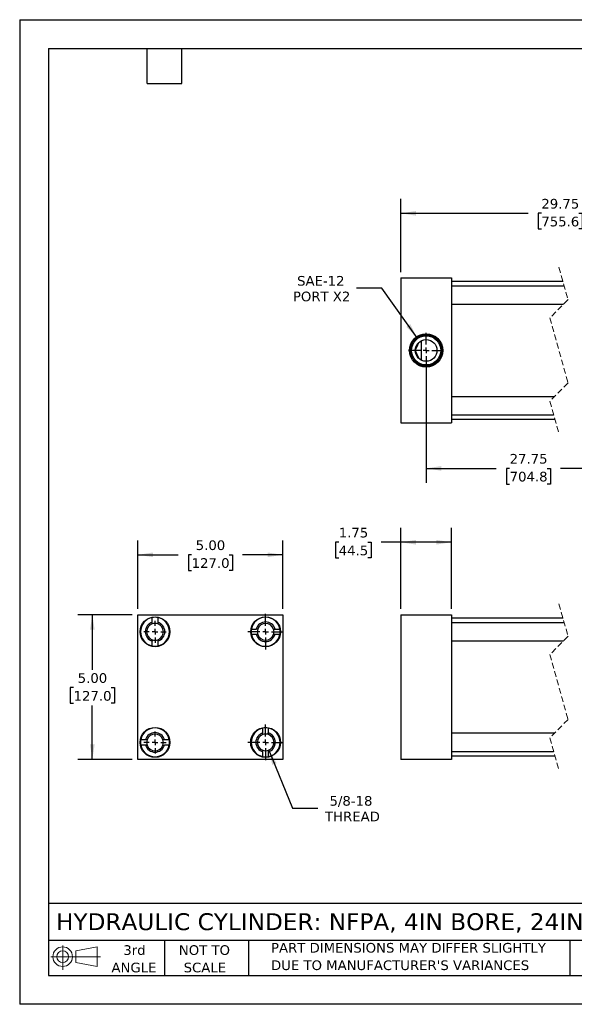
# Model space of a CAD drawing. Header units: inches. Extents: x 0 to 44, y 0 to 34.
# Tile 1 of 3: x 0 to 19.2, y 0 to 34. Entities that reach past the tile are written whole.
import ezdxf

# ---------------------------------------------------------------- set-up
doc = ezdxf.new("R2010")
doc.units = ezdxf.units.IN
doc.header["$LTSCALE"] = 4
doc.header["$MEASUREMENT"] = 0
for name, pattern in [('SLD-Center', [0.75, 0.6, -0.05, 0.05, -0.05]), ('SLD-Dashed', [0.075, 0.05, -0.025]), ('SLD-Solid', [0])]:
    doc.linetypes.add(name, pattern=pattern)
doc.layers.add('CENTER', color=40, linetype='SLD-Center')
doc.layers.add('SLD-DEFPOINTS', color=7, linetype='Continuous')
doc.layers.add('DIMENSIONS', color=140, linetype='SLD-Solid', lineweight=25)
doc.layers.add('TEXT', color=140, linetype='SLD-Solid', lineweight=25)
doc.styles.add('SLDTEXTSTYLE0', font='VERDANA.TTF')
doc.dimstyles.new('SLDDIMSTYLE0', dxfattribs={"dimtxt": 0.339844, "dimasz": 0.52, "dimexe": 0, "dimexo": 0.0625, "dimgap": 0.084961, "dimtad": 0, "dimtih": 1, "dimtoh": 1, "dimrnd": 1e-09, "dimzin": 12, "dimdsep": 46, "dimtxsty": 'SLDTEXTSTYLE0', "dimsah": 1, "dimcen": 0.09, "dimadec": 0, "dimazin": 3, "dimtfac": 1, "dimtofl": 0, "dimtmove": 0, "dimatfit": 3, "dimfxl": 0, "dimfrac": 2, "dimtolj": 1, "dimtzin": 12, "dimarcsym": 0})
doc.dimstyles.new('SLDDIMSTYLE3', dxfattribs={"dimtxt": 0.339844, "dimasz": 0.52, "dimexe": 0, "dimexo": 0.0625, "dimgap": 0.084961, "dimtad": 0, "dimtih": 1, "dimtoh": 1, "dimrnd": 1e-09, "dimzin": 4, "dimdsep": 46, "dimtxsty": 'SLDTEXTSTYLE0', "dimsah": 1, "dimcen": 0.09, "dimadec": 0, "dimazin": 1, "dimtfac": 1, "dimtofl": 0, "dimtmove": 0, "dimatfit": 3, "dimfxl": 0, "dimfrac": 2, "dimtolj": 1, "dimtzin": 12, "dimarcsym": 0})
doc.dimstyles.new('SLDDIMSTYLE4', dxfattribs={"dimtxt": 0.339844, "dimasz": 0.52, "dimexe": 0, "dimexo": 0.0625, "dimgap": 0.084961, "dimtad": 0, "dimtih": 1, "dimtoh": 1, "dimrnd": 1e-09, "dimzin": 12, "dimdsep": 46, "dimtxsty": 'SLDTEXTSTYLE0', "dimsah": 1, "dimcen": 0, "dimadec": 0, "dimazin": 3, "dimtfac": 1, "dimtofl": 0, "dimtmove": 0, "dimatfit": 3, "dimfxl": 0, "dimfrac": 2, "dimtolj": 1, "dimtzin": 12, "dimarcsym": 0})
doc.dimstyles.new('SLDDIMSTYLE5', dxfattribs={"dimtxt": 0.339844, "dimasz": 0.52, "dimexe": 0, "dimexo": 0.0625, "dimgap": 0.084961, "dimtad": 0, "dimtih": 1, "dimtoh": 1, "dimrnd": 1e-09, "dimzin": 12, "dimdsep": 46, "dimtxsty": 'SLDTEXTSTYLE0', "dimsah": 1, "dimcen": 0, "dimadec": 0, "dimazin": 3, "dimtfac": 1, "dimtofl": 0, "dimtmove": 0, "dimatfit": 3, "dimfxl": 0, "dimfrac": 2, "dimtolj": 1, "dimtzin": 12, "dimarcsym": 0})

# ---------------------------------------------------------------- blocks, each defined once
blk = doc.blocks.new('Block11')
at = {"color": 7, "linetype": 'SLD-Solid', "lineweight": 18}
for p, q in [((0.408, 0.836), (0.408, 0)), ((0.863, 0.656), (1.602, 0.792)), ((1.602, 0.792), (1.602, 0.115)), ((0, 0.454), (1.712, 0.454)), ((0.863, 0.251), (0.863, 0.656)), ((0.863, 0.251), (1.602, 0.115))]:
    blk.add_line(p, q, dxfattribs=at)
for radius in [0.339, 0.202]:
    blk.add_circle((0.408, 0.454), radius, dxfattribs=at)
blk = doc.blocks.new('Block12')
at = {"layer": 'SLD-DEFPOINTS'}
blk.add_blockref('Block11', (0, 0), dxfattribs=at)
blk = doc.blocks.new('SW_NOTE_0_3')
at = {"layer": 'TEXT', "color": 0, "char_height": 0.33333, "attachment_point": 1, "style": 'SLDTEXTSTYLE0'}
for s, insert in [('PART DIMENSIONS MAY DIFFER SLIGHTLY ', (0, 0.423)), ("DUE TO MANUFACTURER'S VARIANCES", (0, -0.179))]:
    blk.add_mtext(s, dxfattribs=dict(at, insert=insert))
blk = doc.blocks.new('SW_NOTE_0_4')
at = {"layer": 'TEXT', "color": 0, "char_height": 0.3333, "attachment_point": 2, "style": 'SLDTEXTSTYLE0'}
for s, insert in [('NOT TO', (0.828, 0.423)), ('SCALE', (0.843, -0.179))]:
    blk.add_mtext(s, dxfattribs=dict(at, insert=insert))
blk = doc.blocks.new('SW_NOTE_0_5')
at = {"layer": 'TEXT', "color": 0, "char_height": 0.3333, "attachment_point": 2, "style": 'SLDTEXTSTYLE0'}
for s, insert in [('3rd', (0.365, 0.423)), ('ANGLE', (0.349, -0.179))]:
    blk.add_mtext(s, dxfattribs=dict(at, insert=insert))
blk = doc.blocks.new('_D')
at = {"layer": 'DIMENSIONS'}
for p, q in [((13.162, 13.655), (13.162, 16.456)), ((14.912, 13.655), (14.912, 16.456)), ((11.019, 15.956), (10.904, 15.956)), ((10.904, 15.956), (10.904, 15.416)), ((12.028, 15.956), (12.143, 15.956)), ((12.143, 15.956), (12.143, 15.416)), ((13.162, 15.956), (12.489, 15.956)), ((14.912, 15.956), (13.162, 15.956)), ((10.904, 15.416), (11.019, 15.416)), ((12.143, 15.416), (12.028, 15.416))]:
    blk.add_line(p, q, dxfattribs=at)
for points in [[(13.162, 15.956), (13.682, 15.876), (13.682, 16.036)], [(14.912, 15.956), (14.392, 16.036), (14.392, 15.876)]]:
    blk.add_solid(points, dxfattribs=at)
at = {"layer": 'DIMENSIONS', "char_height": 0.3333, "attachment_point": 1, "style": 'SLDTEXTSTYLE0'}
for s, insert in [('1.75', (11.019, 16.455)), ('44.5', (11.019, 15.839))]:
    blk.add_mtext(s, dxfattribs=dict(at, insert=insert))
blk = doc.blocks.new('_D_8')
at = {"layer": 'DIMENSIONS'}
for p, q in [((4.084, 13.655), (4.084, 16.022)), ((9.084, 13.655), (9.084, 16.022)), ((4.084, 15.522), (5.478, 15.522)), ((5.939, 15.522), (5.825, 15.522)), ((5.825, 15.522), (5.825, 14.982)), ((7.232, 15.522), (7.346, 15.522)), ((7.346, 15.522), (7.346, 14.982)), ((9.084, 15.522), (7.692, 15.522)), ((5.825, 14.982), (5.939, 14.982)), ((7.346, 14.982), (7.232, 14.982))]:
    blk.add_line(p, q, dxfattribs=at)
for points in [[(4.084, 15.522), (4.604, 15.442), (4.604, 15.602)], [(9.084, 15.522), (8.564, 15.602), (8.564, 15.442)]]:
    blk.add_solid(points, dxfattribs=at)
at = {"layer": 'DIMENSIONS', "char_height": 0.3333, "attachment_point": 1, "style": 'SLDTEXTSTYLE0'}
for s, insert in [('5.00', (6.08, 16.021)), ('127.0', (5.939, 15.405))]:
    blk.add_mtext(s, dxfattribs=dict(at, insert=insert))
blk = doc.blocks.new('_D_9')
at = {"layer": 'DIMENSIONS'}
for p, q in [((3.884, 13.455), (2.009, 13.455)), ((2.509, 13.455), (2.509, 11.551)), ((1.863, 10.935), (1.748, 10.935)), ((1.748, 10.935), (1.748, 10.395)), ((3.155, 10.935), (3.269, 10.935)), ((3.269, 10.935), (3.269, 10.395)), ((1.748, 10.395), (1.863, 10.395)), ((2.509, 8.455), (2.509, 10.319)), ((3.269, 10.395), (3.155, 10.395)), ((3.884, 8.455), (2.009, 8.455))]:
    blk.add_line(p, q, dxfattribs=at)
for points in [[(2.509, 13.455), (2.429, 12.935), (2.589, 12.935)], [(2.509, 8.455), (2.589, 8.975), (2.429, 8.975)]]:
    blk.add_solid(points, dxfattribs=at)
at = {"layer": 'DIMENSIONS', "char_height": 0.3333, "attachment_point": 1, "style": 'SLDTEXTSTYLE0'}
for s, insert in [('5.00', (2.004, 11.434)), ('127.0', (1.863, 10.818))]:
    blk.add_mtext(s, dxfattribs=dict(at, insert=insert))
blk = doc.blocks.new('_D_10')
at = {"layer": 'DIMENSIONS'}
for p, q in [((8.603, 8.778), (9.42, 6.769)), ((9.42, 6.769), (10.295, 6.769))]:
    blk.add_line(p, q, dxfattribs=at)
blk.add_solid([(8.603, 8.778), (8.725, 8.266), (8.873, 8.326)], dxfattribs=at)
at = {"layer": 'DIMENSIONS', "char_height": 0.3333, "attachment_point": 1, "style": 'SLDTEXTSTYLE0'}
for s, insert in [('5/8-18', (10.7, 7.192)), ('THREAD', (10.545, 6.652))]:
    blk.add_mtext(s, dxfattribs=dict(at, insert=insert))
blk = doc.blocks.new('SW_CENTERMARKSYMBOL_0')
at = {"layer": 'CENTER', "color": 0}
for p, q in [((0, 0.2), (0, 0.38125)), ((-0.2, 0), (-0.38125, 0)), ((0, 0), (-0.1, 0)), ((0, 0), (0, 0.1)), ((0, 0), (0, -0.1)), ((0, 0), (0.1, 0)), ((0.2, 0), (0.38125, 0)), ((0, -0.2), (0, -0.38125))]:
    blk.add_line(p, q, dxfattribs=at)
blk = doc.blocks.new('SW_CENTERMARKSYMBOL_1')
at = {"layer": 'CENTER', "color": 0}
for p, q in [((0, 0.2), (0, 0.38125)), ((-0.2, 0), (-0.38125, 0)), ((0, 0), (-0.1, 0)), ((0, 0), (0, 0.1)), ((0, 0), (0, -0.1)), ((0, 0), (0.1, 0)), ((0.2, 0), (0.38125, 0)), ((0, -0.2), (0, -0.38125))]:
    blk.add_line(p, q, dxfattribs=at)
blk = doc.blocks.new('SW_CENTERMARKSYMBOL_2')
at = {"layer": 'CENTER', "color": 0}
for p, q in [((0, 0.2), (0, 0.6155)), ((-0.2, 0), (-0.6155, 0)), ((0, 0), (-0.1, 0)), ((0, 0), (0, 0.1)), ((0, 0), (0, -0.1)), ((0, 0), (0.1, 0)), ((0.2, 0), (0.6155, 0)), ((0, -0.2), (0, -0.6155))]:
    blk.add_line(p, q, dxfattribs=at)
blk = doc.blocks.new('SW_CENTERMARKSYMBOL_3')
at = {"layer": 'CENTER', "color": 0}
for p, q in [((0, 0.2), (0, 0.6155)), ((-0.2, 0), (-0.6155, 0)), ((0, 0), (-0.1, 0)), ((0, 0), (0, 0.1)), ((0, 0), (0, -0.1)), ((0, 0), (0.1, 0)), ((0.2, 0), (0.6155, 0)), ((0, -0.2), (0, -0.6155))]:
    blk.add_line(p, q, dxfattribs=at)
blk = doc.blocks.new('_D_11')
at = {"layer": 'DIMENSIONS'}
for p, q in [((12.506, 24.727), (11.631, 24.727)), ((13.724, 23.02), (12.506, 24.727))]:
    blk.add_line(p, q, dxfattribs=at)
blk.add_solid([(13.724, 23.02), (13.487, 23.489), (13.357, 23.396)], dxfattribs=at)
at = {"layer": 'DIMENSIONS', "char_height": 0.3333, "attachment_point": 1, "style": 'SLDTEXTSTYLE0'}
for s, insert in [('SAE-12', (9.581, 25.15)), ('PORT X2', (9.436, 24.61))]:
    blk.add_mtext(s, dxfattribs=dict(at, insert=insert))
blk = doc.blocks.new('_D_12')
at = {"layer": 'DIMENSIONS'}
for p, q in [((13.162, 25.281), (13.162, 27.814)), ((23.863, 25.281), (23.863, 27.814)), ((13.162, 27.314), (17.555, 27.314)), ((18.016, 27.314), (17.902, 27.314)), ((17.902, 27.314), (17.902, 26.774)), ((19.308, 27.314), (19.423, 27.314)), ((19.423, 27.314), (19.423, 26.774)), ((20.545, 27.314), (19.769, 27.314)), ((20.656, 27.092), (20.545, 27.314)), ((20.878, 27.536), (20.656, 27.092)), ((20.989, 27.314), (20.878, 27.536)), ((23.863, 27.314), (20.989, 27.314)), ((17.902, 26.774), (18.016, 26.774)), ((19.423, 26.774), (19.308, 26.774))]:
    blk.add_line(p, q, dxfattribs=at)
for points in [[(13.162, 27.314), (13.682, 27.234), (13.682, 27.394)], [(23.863, 27.314), (23.343, 27.394), (23.343, 27.234)]]:
    blk.add_solid(points, dxfattribs=at)
at = {"layer": 'DIMENSIONS', "char_height": 0.3333, "attachment_point": 1, "style": 'SLDTEXTSTYLE0'}
for s, insert in [('29.75', (18.016, 27.813)), ('755.6', (18.016, 27.197))]:
    blk.add_mtext(s, dxfattribs=dict(at, insert=insert))
blk = doc.blocks.new('_D_15')
at = {"layer": 'DIMENSIONS'}
for p, q in [((14.037, 22.381), (14.037, 18.006)), ((22.738, 22.381), (22.738, 18.006)), ((20.615, 18.728), (20.392, 18.284)), ((20.726, 18.506), (20.615, 18.728)), ((14.037, 18.506), (16.461, 18.506)), ((16.921, 18.506), (16.807, 18.506)), ((16.807, 18.506), (16.807, 17.966)), ((18.214, 18.506), (18.328, 18.506)), ((18.328, 18.506), (18.328, 17.966)), ((20.281, 18.506), (18.674, 18.506)), ((20.392, 18.284), (20.281, 18.506)), ((22.738, 18.506), (20.726, 18.506)), ((16.807, 17.966), (16.921, 17.966)), ((18.328, 17.966), (18.214, 17.966))]:
    blk.add_line(p, q, dxfattribs=at)
for points in [[(14.037, 18.506), (14.557, 18.426), (14.557, 18.586)], [(22.738, 18.506), (22.218, 18.586), (22.218, 18.426)]]:
    blk.add_solid(points, dxfattribs=at)
at = {"layer": 'DIMENSIONS', "char_height": 0.3333, "attachment_point": 1, "style": 'SLDTEXTSTYLE0'}
for s, insert in [('27.75', (16.921, 19.005)), ('704.8', (16.921, 18.389))]:
    blk.add_mtext(s, dxfattribs=dict(at, insert=insert))
blk = doc.blocks.new('SW_CENTERMARKSYMBOL_5')
at = {"layer": 'CENTER', "color": 0}
for p, q in [((0, 0.2), (0, 0.604)), ((-0.2, 0), (-0.604, 0)), ((0, 0), (-0.1, 0)), ((0, 0), (0, 0.1)), ((0, 0), (0, -0.1)), ((0, 0), (0.1, 0)), ((0.2, 0), (0.604, 0)), ((0, -0.2), (0, -0.604))]:
    blk.add_line(p, q, dxfattribs=at)

msp = doc.modelspace()

# ---------------------------------------------------------------- linework, layer by layer
at = {"color": 7, "linetype": 'SLD-Solid'}
for p, q in [((0, 34), (0, 0)), ((0, 34), (44, 34)), ((44, 0), (0, 0))]:
    msp.add_line(p, q, dxfattribs=at)
at = {"color": 7, "linetype": 'SLD-Dashed', "lineweight": 18}
for p, q in [((18.624, 25.456), (18.939, 24.333)), ((18.939, 24.333), (18.309, 23.703)), ((18.309, 23.703), (18.939, 21.458)), ((18.939, 21.458), (18.309, 20.828)), ((18.309, 20.828), (18.624, 19.706)), ((18.624, 13.83), (18.939, 12.708)), ((18.939, 12.708), (18.309, 12.078)), ((18.309, 12.078), (18.939, 9.833)), ((18.939, 9.833), (18.309, 9.203)), ((18.309, 9.203), (18.624, 8.08))]:
    msp.add_line(p, q, dxfattribs=at)
for p, q in [((13.162, 25.081), (14.912, 25.081)), ((13.162, 25.081), (13.162, 20.081)), ((14.912, 25.081), (14.912, 20.081)), ((18.764, 24.956), (14.912, 24.956)), ((18.807, 24.803), (14.912, 24.803)), ((14.912, 24.178), (18.784, 24.178)), ((13.881, 22.24), (13.881, 22.922)), ((18.464, 20.983), (14.912, 20.983)), ((13.162, 20.081), (14.912, 20.081)), ((14.912, 20.358), (18.441, 20.358)), ((14.912, 20.206), (18.484, 20.206)), ((4.084, 13.455), (9.084, 13.455)), ((4.084, 8.455), (4.084, 13.455)), ((4.58, 13.19), (4.58, 13.356)), ((4.767, 13.356), (4.767, 13.19)), ((9.084, 13.455), (9.084, 8.455)), ((13.162, 13.455), (14.912, 13.455)), ((13.162, 13.455), (13.162, 8.455)), ((14.912, 13.455), (14.912, 8.455)), ((18.764, 13.33), (14.912, 13.33)), ((8.003, 12.959), (8.169, 12.959)), ((8.818, 12.959), (8.985, 12.959)), ((18.807, 13.178), (14.912, 13.178)), ((8.169, 12.772), (8.003, 12.772)), ((8.985, 12.772), (8.818, 12.772)), ((4.58, 12.374), (4.58, 12.541)), ((4.767, 12.541), (4.767, 12.374)), ((14.912, 12.553), (18.784, 12.553)), ((8.4, 9.37), (8.4, 9.536)), ((8.587, 9.536), (8.587, 9.37)), ((18.464, 9.358), (14.912, 9.358)), ((4.183, 9.139), (4.349, 9.139)), ((4.349, 8.952), (4.183, 8.952)), ((4.998, 9.139), (5.165, 9.139)), ((5.165, 8.952), (4.998, 8.952)), ((8.4, 8.554), (8.4, 8.721)), ((8.587, 8.721), (8.587, 8.554)), ((14.912, 8.733), (18.441, 8.733)), ((14.912, 8.58), (18.484, 8.58)), ((9.084, 8.455), (4.084, 8.455)), ((14.912, 8.455), (13.162, 8.455))]:
    msp.add_line(p, q)
for centre, radius in [((14.037, 22.581), 0.574), ((14.037, 22.581), 0.539), ((14.037, 22.581), 0.504), ((14.037, 22.581), 0.375), ((4.674, 12.865), 0.515), ((8.494, 12.865), 0.515), ((4.674, 9.045), 0.516), ((8.494, 9.045), 0.516)]:
    msp.add_circle(centre, radius)
for centre, radius, start, end in [((4.674, 12.865), 0.5, 100.8069, 259.1931), ((4.674, 12.865), 0.5, 79.1931, 100.8069), ((4.674, 12.865), 0.5, 280.8069, 79.1931), ((8.494, 12.865), 0.5, 10.8069, 169.1931), ((4.674, 12.865), 0.338, 106.1276, 253.8724), ((4.674, 12.865), 0.289, 108.9255, 251.0745), ((4.674, 12.865), 0.289, 71.0745, 108.9255), ((4.674, 12.865), 0.338, 286.1276, 73.8724), ((4.674, 12.865), 0.289, 288.9255, 71.0745), ((8.494, 12.865), 0.5, 169.1931, 190.8069), ((8.494, 12.865), 0.338, 16.1276, 163.8724), ((8.494, 12.865), 0.289, 161.0745, 198.9255), ((8.494, 12.865), 0.289, 18.9255, 161.0745), ((8.494, 12.865), 0.289, 341.0745, 18.9255), ((8.494, 12.865), 0.5, 349.1931, 10.8069), ((4.674, 12.865), 0.289, 251.0745, 288.9255), ((8.494, 12.865), 0.5, 190.8069, 349.1931), ((8.494, 12.865), 0.337, 196.1276, 343.8724), ((8.494, 12.865), 0.289, 198.9255, 341.0745), ((4.674, 12.865), 0.5, 259.1931, 280.8069), ((4.674, 9.045), 0.5, 10.8069, 169.1931), ((8.494, 9.045), 0.5, 100.8069, 259.1931), ((8.494, 9.045), 0.5, 79.1931, 100.8069), ((8.494, 9.045), 0.5, 280.8069, 79.1931), ((4.674, 9.045), 0.338, 16.1276, 163.8724), ((4.674, 9.045), 0.289, 18.9255, 161.0745), ((8.494, 9.045), 0.338, 106.1276, 253.8724), ((8.494, 9.045), 0.289, 108.9255, 251.0745), ((8.494, 9.045), 0.289, 71.0745, 108.9255), ((8.494, 9.045), 0.338, 286.1276, 73.8724), ((8.494, 9.045), 0.289, 288.9255, 71.0745), ((4.674, 9.045), 0.5, 169.1931, 190.8069), ((4.674, 9.045), 0.5, 190.8069, 349.1931), ((4.674, 9.045), 0.338, 196.1276, 343.8724), ((4.674, 9.045), 0.289, 161.0745, 198.9255), ((4.674, 9.045), 0.289, 198.9255, 341.0745), ((4.674, 9.045), 0.289, 341.0745, 18.9255), ((4.674, 9.045), 0.5, 349.1931, 10.8069), ((8.494, 9.045), 0.289, 251.0745, 288.9255), ((8.494, 9.045), 0.5, 259.1931, 280.8069)]:
    msp.add_arc(centre, radius, start, end)
msp.add_open_spline([(13.796, 22.293), (13.781, 22.326), (13.75, 22.392), (13.713, 22.474), (13.686, 22.532), (13.672, 22.56), (13.666, 22.574), (13.663, 22.578), (13.663, 22.58), (13.662, 22.58), (13.662, 22.581), (13.662, 22.581), (13.663, 22.582), (13.664, 22.585), (13.671, 22.598), (13.696, 22.65), (13.739, 22.743), (13.777, 22.826), (13.796, 22.868)], degree=3, knots=[0, 0, 0, 0, 0.169643, 0.347293, 0.423949, 0.473827, 0.491468, 0.497223, 0.499086, 0.499717, 0.500001, 0.50019, 0.501, 0.504178, 0.516909, 0.568187, 0.778901, 1, 1, 1, 1])
for points in [[(4.58, 13.139), (4.58, 13.156), (4.58, 13.173), (4.58, 13.19)], [(4.767, 13.19), (4.767, 13.173), (4.767, 13.156), (4.767, 13.139)], [(8.22, 12.959), (8.203, 12.959), (8.186, 12.959), (8.169, 12.959)], [(8.767, 12.959), (8.784, 12.959), (8.801, 12.959), (8.818, 12.959)], [(4.58, 12.592), (4.58, 12.575), (4.58, 12.558), (4.58, 12.541)], [(4.767, 12.592), (4.767, 12.575), (4.767, 12.558), (4.767, 12.541)], [(8.22, 12.772), (8.203, 12.772), (8.186, 12.772), (8.169, 12.772)], [(8.818, 12.772), (8.801, 12.772), (8.784, 12.772), (8.767, 12.772)], [(8.4, 9.319), (8.4, 9.336), (8.4, 9.353), (8.4, 9.37)], [(8.587, 9.319), (8.587, 9.336), (8.587, 9.353), (8.587, 9.37)], [(4.349, 9.139), (4.366, 9.139), (4.383, 9.139), (4.4, 9.139)], [(4.4, 8.952), (4.383, 8.952), (4.366, 8.952), (4.349, 8.952)], [(4.947, 9.139), (4.964, 9.139), (4.981, 9.139), (4.998, 9.139)], [(4.947, 8.952), (4.964, 8.952), (4.981, 8.952), (4.998, 8.952)], [(8.4, 8.721), (8.4, 8.738), (8.4, 8.755), (8.4, 8.772)], [(8.587, 8.772), (8.587, 8.755), (8.587, 8.738), (8.587, 8.721)]]:
    msp.add_open_spline(points, degree=3)
at = {"layer": 'TEXT'}
for p, q in [((1, 33), (43, 33)), ((1, 33), (1, 1)), ((4.4, 31.8), (4.4, 33)), ((5.6, 31.8), (5.6, 33)), ((4.4, 31.8), (5.6, 31.8)), ((43, 3.484), (1, 3.484)), ((43, 2.2), (1, 2.2)), ((5, 2.2), (5, 1)), ((7.907, 2.2), (7.907, 1)), ((18.999, 2.2), (18.999, 1)), ((1, 1), (43, 1))]:
    msp.add_line(p, q, dxfattribs=at)

# ---------------------------------------------------------------- block references
at = {"layer": 'CENTER'}
for name, p in [('SW_CENTERMARKSYMBOL_5', (14.037, 22.581)), ('SW_CENTERMARKSYMBOL_2', (8.494, 12.865)), ('SW_CENTERMARKSYMBOL_1', (4.674, 12.865)), ('SW_CENTERMARKSYMBOL_3', (8.494, 9.045)), ('SW_CENTERMARKSYMBOL_0', (4.674, 9.045))]:
    msp.add_blockref(name, p, dxfattribs=at)
at = {"layer": 'SLD-DEFPOINTS'}
msp.add_blockref('Block12', (1.077, 1.19), dxfattribs=at)
at = {"layer": 'TEXT'}
for name, p in [('SW_NOTE_0_5', (3.598, 1.617)), ('SW_NOTE_0_4', (5.552, 1.617)), ('SW_NOTE_0_3', (8.68, 1.696))]:
    msp.add_blockref(name, p, dxfattribs=at)

# ---------------------------------------------------------------- texts
at = {"layer": 'TEXT', "insert": (1.254, 3.145), "char_height": 0.58333, "attachment_point": 1, "style": 'SLDTEXTSTYLE0'}
msp.add_mtext('HYDRAULIC CYLINDER: NFPA, 4IN BORE, 24IN STROKE', dxfattribs=at)

# ---------------------------------------------------------------- dimensions: what is measured, and where the dimension line sits
at = {"layer": 'DIMENSIONS'}
for base, p1, p2, text, picture, middle in [((23.863, 27.314), (13.162, 25.081), (23.863, 25.081), '29.75', '_D_12', (18.662, 27.314)), ((14.037, 18.506), (22.738, 22.581), (14.037, 22.581), '27.75', '_D_15', (17.568, 18.506))]:
    dim = msp.add_linear_dim(base=base, p1=p1, p2=p2, text=text, dimstyle='SLDDIMSTYLE0', dxfattribs=at)
    dim.commit()
    dim.dimension.update_dxf_attribs({"geometry": picture, "text_midpoint": middle, "dimtype": 160})
dim = msp.add_diameter_dim_2p(p1=(14.35, 22.142), p2=(13.724, 23.02), text='SAE-12\\PPORT X2', dimstyle='SLDDIMSTYLE5', override={"dimpost": '<>'}, dxfattribs=at)
dim.commit()
dim.dimension.update_dxf_attribs({"geometry": '_D_11', "text_midpoint": (10.408, 24.727), "dimtype": 163})
for base, p1, p2, dimstyle, picture, middle in [((14.912, 15.956), (13.162, 13.455), (14.912, 13.455), 'SLDDIMSTYLE0', '_D', (11.524, 15.956)), ((9.084, 15.522), (4.084, 13.455), (9.084, 13.455), 'SLDDIMSTYLE3', '_D_8', (6.585, 15.522))]:
    dim = msp.add_linear_dim(base=base, p1=p1, p2=p2, dimstyle=dimstyle, dxfattribs=at)
    dim.commit()
    dim.dimension.update_dxf_attribs({"geometry": picture, "text_midpoint": middle, "dimtype": 160})
dim = msp.add_linear_dim(base=(2.509, 13.455), p1=(4.084, 8.455), p2=(4.084, 13.455), angle=90, dimstyle='SLDDIMSTYLE3', dxfattribs=at)
dim.commit()
dim.dimension.update_dxf_attribs({"geometry": '_D_9', "text_midpoint": (2.509, 10.935), "dimtype": 160})
dim = msp.add_radius_dim(center=(8.494, 9.045), mpoint=(8.603, 8.778), text='5/8-18\\PTHREAD', dimstyle='SLDDIMSTYLE4', dxfattribs=at)
dim.commit()
dim.dimension.update_dxf_attribs({"geometry": '_D_10', "text_midpoint": (11.467, 6.769), "dimtype": 164})

doc.saveas('drawing.dxf')
